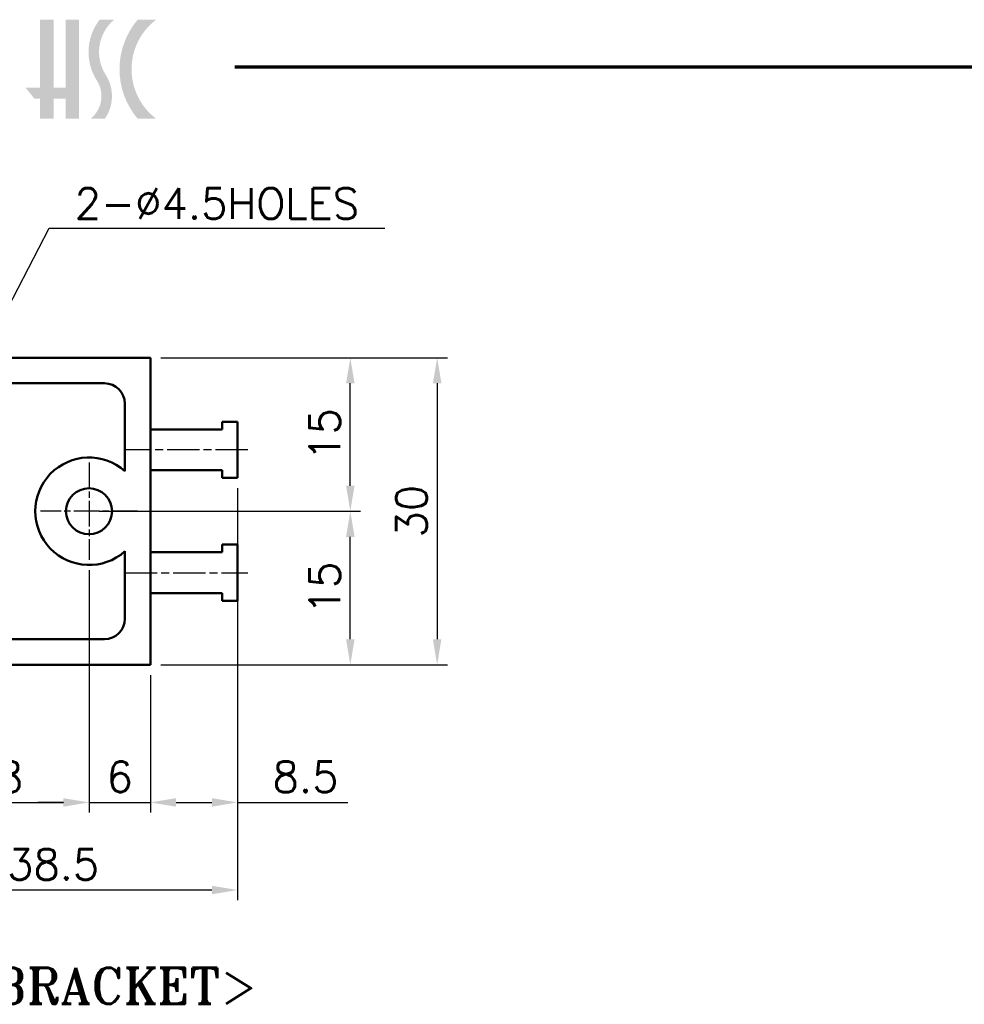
# Model space of a CAD drawing. Header units: millimetres. Extents: x 10 to 410, y -332 to 440.
# Tile 6 of 9: x 209 to 301, y 195 to 292. Entities that reach past the tile are written whole.
import ezdxf

# ---------------------------------------------------------------- set-up
doc = ezdxf.new("R2010")
doc.units = ezdxf.units.MM
doc.linetypes.add('CHAIN', pattern=[0.35429999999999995, 0.2362, -0.0295, 0.0591, -0.0295])
doc.layers.get('0').update_dxf_attribs({"lineweight": 25})
for name, color, linetype, lineweight in [('경계(ISO)', 7, 'Continuous', 70), ('기호(ISO)', 7, 'Continuous', 25), ('스케치 형상(ISO)', 7, 'Continuous', 25), ('외형선(ISO)', 7, 'Continuous', 50), ('중심 표식(ISO)', 1, 'CHAIN', 25), ('중심선(ISO)', 1, 'CHAIN', 25), ('치수(ISO)', 7, 'Continuous', 25), ('해치 (ISO)', 3, 'Continuous', 18)]:
    doc.layers.add(name, color=color, linetype=linetype, lineweight=lineweight)
doc.styles.add('주 문자 (ISO)', font='tahoma.ttf')
doc.styles.add('한신치수', font='RomanS.shx')
doc.dimstyles.new('한신체인', dxfattribs={"dimtxt": 3, "dimasz": 2.5, "dimexe": 1, "dimexo": 1, "dimgap": 1, "dimtad": 1, "dimrnd": 1e-08, "dimdsep": 46, "dimtxsty": '한신치수', "dimcen": 0.09, "dimdle": 10, "dimclrd": 3, "dimclre": 3, "dimclrt": 3, "dimazin": 2, "dimtfac": 1.168400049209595, "dimtmove": 0, "dimatfit": 3, "dimfxl": 0, "dimtolj": 1, "dimlwd": -1, "dimlwe": -1, "dimarcsym": 0})
doc.dimstyles.new('한신체인$7', dxfattribs={"dimtxt": 3, "dimasz": 2.5, "dimexe": 1, "dimexo": 1, "dimgap": 1, "dimtad": 1, "dimrnd": 1e-08, "dimdsep": 46, "dimtxsty": '한신치수', "dimcen": 0.09, "dimdle": 10, "dimclrd": 3, "dimclre": 3, "dimclrt": 3, "dimazin": 2, "dimtfac": 1.168400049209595, "dimtmove": 0, "dimatfit": 3, "dimfxl": 0, "dimtolj": 1, "dimlwd": 25, "dimlwe": -1, "dimarcsym": 0})

# ---------------------------------------------------------------- blocks, each defined once
blk = doc.blocks.new('경계 도면틀')
at = {"layer": '해치 (ISO)'}
blk.add_hatch(color=256, dxfattribs=at).paths.add_polyline_path([(212.2909154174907, 291.5957300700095), (212.2909154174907, 284.9520530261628), (213.4670036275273, 284.9520530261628), (213.4670036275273, 291.5957300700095), (214.7852563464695, 291.5957300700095), (214.7852563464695, 281.9278261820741), (213.4670036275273, 281.9278261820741), (213.4670036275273, 283.8922812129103), (212.2909154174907, 283.8922812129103), (212.2909154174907, 281.9278261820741), (210.9726626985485, 281.9278261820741), (210.9726626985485, 283.8922812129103), (210.406272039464, 283.8922812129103), (209.5510176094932, 284.9520530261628), (210.9726626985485, 284.9520530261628), (210.9726626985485, 291.5957300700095)])
h = blk.add_hatch(color=256, dxfattribs=at)
edge = h.paths.add_edge_path()
edge.add_arc((214.1319626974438, 284.1298828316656), 3.857408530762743, 325.189485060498, 392.6597571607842)
edge.add_arc((220.8521657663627, 288.4375140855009), 4.124872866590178, 130.034993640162, 212.6597571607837, ccw=False)
edge.add_line((218.1988192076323, 291.5957300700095), (216.7819436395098, 291.5957300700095))
edge.add_arc((220.8521657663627, 288.4375140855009), 5.151799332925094, 142.1909655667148, 212.6597571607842)
edge.add_arc((214.1319626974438, 284.1298828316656), 2.830482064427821, -51.07593880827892, 32.6597571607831, ccw=False)
edge.add_line((215.9103257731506, 281.9278261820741), (217.2990665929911, 281.9278261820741))
h = blk.add_hatch(color=256, dxfattribs=at)
edge = h.paths.add_edge_path()
edge.add_line((222.2942936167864, 281.9278261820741), (220.4977453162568, 281.9278261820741))
edge.add_arc((226.201872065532, 286.7617781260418), 7.476908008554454, 139.7204513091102, 220.2795486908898, ccw=False)
edge.add_line((220.4977453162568, 291.5957300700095), (222.2942936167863, 291.5957300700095))
edge.add_arc((225.9779928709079, 286.7617781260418), 6.077559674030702, 127.3091093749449, 232.6908906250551)
at = {"layer": '경계(ISO)'}
blk.add_line((230, 287), (410, 287), dxfattribs=at)
blk = doc.blocks.new('*D17')
at = {"layer": 'Defpoints', "color": 0, "transparency": 16777216}
for p in [(230.2479012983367, 246.8261419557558), (191.7479012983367, 228.5761419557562), (191.7479012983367, 206.5761419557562)]:
    blk.add_point(p, dxfattribs=at)
at = {"layer": '치수(ISO)', "color": 3, "transparency": 16777216}
for p, q in [((230.2479012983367, 245.8261419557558), (230.2479012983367, 205.5761419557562)), ((191.7479012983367, 227.5761419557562), (191.7479012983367, 205.5761419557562)), ((227.7479012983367, 206.5761419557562), (194.2479012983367, 206.5761419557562))]:
    blk.add_line(p, q, dxfattribs=at)
for points in [[(194.2479012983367, 206.9928086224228), (194.2479012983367, 206.1594752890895), (191.7479012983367, 206.5761419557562)], [(227.7479012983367, 206.9928086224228), (227.7479012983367, 206.1594752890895), (230.2479012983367, 206.5761419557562)]]:
    blk.add_solid(points, dxfattribs=at)
at = {"layer": '치수(ISO)', "color": 3, "transparency": 16777216, "insert": (212.2479012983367, 209.0761419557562), "char_height": 3, "attachment_point": 5, "style": '한신치수'}
blk.add_mtext('\\A1;38.5', dxfattribs=at)
blk = doc.blocks.new('MOVING BRACKET')
at = {"layer": '기호(ISO)', "color": 2, "insert": (-28.11367750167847, 1.870082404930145), "char_height": 3.499999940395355, "attachment_point": 1, "style": '주 문자 (ISO)'}
blk.add_mtext('\\fRomanT|b0|i0;\\H3.5000;<MOVING BRACKET>', dxfattribs=at)
blk = doc.blocks.new('*D25')
at = {"layer": 'Defpoints', "color": 0, "transparency": 16777216}
for p in [(220.4979012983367, 243.5761419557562), (241.2657740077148, 243.5761419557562), (221.7479012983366, 228.5761419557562)]:
    blk.add_point(p, dxfattribs=at)
at = {"layer": '치수(ISO)', "color": 3, "transparency": 16777216}
for p, q in [((221.4979012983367, 243.5761419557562), (242.2657740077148, 243.5761419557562)), ((241.2657740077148, 231.0761419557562), (241.2657740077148, 241.0761419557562)), ((222.7479012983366, 228.5761419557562), (242.2657740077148, 228.5761419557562))]:
    blk.add_line(p, q, dxfattribs=at)
for points in [[(240.8491073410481, 241.0761419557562), (241.6824406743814, 241.0761419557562), (241.2657740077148, 243.5761419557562)], [(240.8491073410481, 231.0761419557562), (241.6824406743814, 231.0761419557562), (241.2657740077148, 228.5761419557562)]]:
    blk.add_solid(points, dxfattribs=at)
at = {"layer": '치수(ISO)', "color": 3, "transparency": 16777216, "insert": (238.7657740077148, 236.0761419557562), "char_height": 3, "attachment_point": 5, "rotation": 90, "style": '한신치수'}
blk.add_mtext('\\A1;15', dxfattribs=at)
blk = doc.blocks.new('*D26')
at = {"layer": 'Defpoints', "color": 0, "transparency": 16777216}
for p in [(221.7479012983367, 258.5761419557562), (241.2657740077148, 258.5761419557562), (215.7479012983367, 243.5761419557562)]:
    blk.add_point(p, dxfattribs=at)
at = {"layer": '치수(ISO)', "color": 3, "transparency": 16777216}
for p, q in [((222.7479012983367, 258.5761419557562), (242.2657740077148, 258.5761419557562)), ((241.2657740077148, 246.0761419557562), (241.2657740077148, 256.0761419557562)), ((216.7479012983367, 243.5761419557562), (242.2657740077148, 243.5761419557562))]:
    blk.add_line(p, q, dxfattribs=at)
for points in [[(240.8491073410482, 256.0761419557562), (241.6824406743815, 256.0761419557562), (241.2657740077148, 258.5761419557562)], [(240.8491073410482, 246.0761419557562), (241.6824406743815, 246.0761419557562), (241.2657740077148, 243.5761419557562)]]:
    blk.add_solid(points, dxfattribs=at)
at = {"layer": '치수(ISO)', "color": 3, "transparency": 16777216, "insert": (238.7657740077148, 251.0761419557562), "char_height": 3, "attachment_point": 5, "rotation": 90, "style": '한신치수'}
blk.add_mtext('\\A1;15', dxfattribs=at)
blk = doc.blocks.new('*D27')
at = {"layer": 'Defpoints', "color": 0, "transparency": 16777216}
for p in [(221.7479012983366, 258.5761419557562), (221.7479012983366, 228.5761419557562), (249.7479012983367, 228.5761419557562)]:
    blk.add_point(p, dxfattribs=at)
at = {"layer": '치수(ISO)', "color": 3, "transparency": 16777216}
for p, q in [((222.7479012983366, 258.5761419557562), (250.7479012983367, 258.5761419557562)), ((249.7479012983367, 256.0761419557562), (249.7479012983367, 231.0761419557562)), ((222.7479012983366, 228.5761419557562), (250.7479012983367, 228.5761419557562))]:
    blk.add_line(p, q, dxfattribs=at)
for points in [[(249.33123463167, 256.0761419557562), (250.1645679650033, 256.0761419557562), (249.7479012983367, 258.5761419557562)], [(249.33123463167, 231.0761419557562), (250.1645679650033, 231.0761419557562), (249.7479012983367, 228.5761419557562)]]:
    blk.add_solid(points, dxfattribs=at)
at = {"layer": '치수(ISO)', "color": 3, "transparency": 16777216, "insert": (247.2479012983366, 243.5761419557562), "char_height": 3, "attachment_point": 5, "rotation": 90, "style": '한신치수'}
blk.add_mtext('\\A1;30', dxfattribs=at)
blk = doc.blocks.new('*D38')
at = {"layer": 'Defpoints', "color": 0, "transparency": 16777216}
for p in [(197.7479012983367, 238.8261419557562), (215.7479012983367, 238.8261419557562), (215.7479012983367, 215.1327277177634)]:
    blk.add_point(p, dxfattribs=at)
at = {"layer": '치수(ISO)', "color": 3, "transparency": 16777216}
for p, q in [((197.7479012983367, 237.8261419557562), (197.7479012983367, 214.1327277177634)), ((215.7479012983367, 237.8261419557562), (215.7479012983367, 214.1327277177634)), ((200.2479012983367, 215.1327277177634), (213.2479012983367, 215.1327277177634))]:
    blk.add_line(p, q, dxfattribs=at)
for points in [[(200.2479012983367, 215.54939438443), (200.2479012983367, 214.7160610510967), (197.7479012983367, 215.1327277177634)], [(213.2479012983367, 215.54939438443), (213.2479012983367, 214.7160610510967), (215.7479012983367, 215.1327277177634)]]:
    blk.add_solid(points, dxfattribs=at)
at = {"layer": '치수(ISO)', "color": 3, "transparency": 16777216, "insert": (206.7479012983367, 217.6327277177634), "char_height": 3, "attachment_point": 5, "style": '한신치수'}
blk.add_mtext('\\A1;18', dxfattribs=at)
blk = doc.blocks.new('*D39')
at = {"layer": 'Defpoints', "color": 0, "transparency": 16777216}
for p in [(215.7479012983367, 238.8261419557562), (221.7479012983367, 228.5761419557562), (221.7479012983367, 215.1327277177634)]:
    blk.add_point(p, dxfattribs=at)
at = {"layer": '치수(ISO)', "color": 3, "transparency": 16777216}
for p, q in [((215.7479012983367, 237.8261419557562), (215.7479012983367, 214.1327277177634)), ((221.7479012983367, 227.5761419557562), (221.7479012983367, 214.1327277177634)), ((213.2479012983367, 215.1327277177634), (210.7479012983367, 215.1327277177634)), ((215.7479012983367, 215.1327277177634), (221.7479012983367, 215.1327277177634)), ((224.2479012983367, 215.1327277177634), (226.7479012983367, 215.1327277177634))]:
    blk.add_line(p, q, dxfattribs=at)
for points in [[(213.2479012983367, 215.54939438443), (213.2479012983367, 214.7160610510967), (215.7479012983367, 215.1327277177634)], [(224.2479012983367, 215.54939438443), (224.2479012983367, 214.7160610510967), (221.7479012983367, 215.1327277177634)]]:
    blk.add_solid(points, dxfattribs=at)
at = {"layer": '치수(ISO)', "color": 3, "transparency": 16777216, "insert": (218.7479012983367, 217.6327277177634), "char_height": 3, "attachment_point": 5, "style": '한신치수'}
blk.add_mtext('\\A1;6', dxfattribs=at)
blk = doc.blocks.new('*D40')
at = {"layer": 'Defpoints', "color": 0, "transparency": 16777216}
for p in [(230.2479012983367, 246.8261419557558), (221.7479012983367, 228.5761419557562), (230.2479012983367, 215.132727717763)]:
    blk.add_point(p, dxfattribs=at)
at = {"layer": '치수(ISO)', "color": 3, "transparency": 16777216}
for p, q in [((230.2479012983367, 245.8261419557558), (230.2479012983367, 214.132727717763)), ((221.7479012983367, 227.5761419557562), (221.7479012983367, 214.132727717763)), ((224.2479012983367, 215.132727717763), (227.7479012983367, 215.132727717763)), ((230.2479012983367, 215.132727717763), (241.033615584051, 215.132727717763))]:
    blk.add_line(p, q, dxfattribs=at)
for points in [[(224.2479012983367, 215.5493943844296), (224.2479012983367, 214.7160610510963), (221.7479012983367, 215.132727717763)], [(227.7479012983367, 215.5493943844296), (227.7479012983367, 214.7160610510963), (230.2479012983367, 215.132727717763)]]:
    blk.add_solid(points, dxfattribs=at)
at = {"layer": '치수(ISO)', "color": 3, "transparency": 16777216, "insert": (236.8907584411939, 217.632727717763), "char_height": 3, "attachment_point": 5, "style": '한신치수'}
blk.add_mtext('\\A1;8.5', dxfattribs=at)

msp = doc.modelspace()

# ---------------------------------------------------------------- linework, layer by layer
at = {"layer": '스케치 형상(ISO)', "lineweight": 50}
for p, q in [((196.2479012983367, 256.0761419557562), (217.2479012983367, 256.0761419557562)), ((219.2479012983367, 254.0761419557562), (219.2479012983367, 247.4892609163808)), ((219.2479012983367, 239.6630229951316), (219.2479012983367, 233.0761419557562)), ((217.2479012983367, 231.0761419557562), (196.2479012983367, 231.0761419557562))]:
    msp.add_line(p, q, dxfattribs=at)
for centre, radius, start, end in [((217.2479012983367, 254.0761419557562), 2.000000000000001, 0, 90), ((215.7479012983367, 243.5761419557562), 5.25, 48.18968510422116, 311.8103148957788), ((217.2479012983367, 233.0761419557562), 2.000000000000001, 270, 0)]:
    msp.add_arc(centre, radius, start, end, dxfattribs=at)
at = {"layer": '외형선(ISO)'}
for p, q in [((221.7479012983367, 258.5761419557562), (191.7479012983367, 258.5761419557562)), ((221.7479012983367, 228.5761419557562), (221.7479012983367, 258.5761419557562)), ((228.7479012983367, 252.3261419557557), (228.7479012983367, 251.5761419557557)), ((230.2479012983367, 252.3261419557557), (228.7479012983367, 252.3261419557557)), ((230.2479012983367, 246.8261419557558), (230.2479012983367, 252.3261419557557)), ((228.7479012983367, 251.5761419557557), (221.7479012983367, 251.5761419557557)), ((221.7479012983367, 247.5761419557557), (228.7479012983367, 247.5761419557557)), ((228.7479012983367, 247.5761419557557), (228.7479012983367, 246.8261419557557)), ((228.7479012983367, 246.8261419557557), (230.2479012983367, 246.8261419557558)), ((221.7479012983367, 239.5761419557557), (228.7479012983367, 239.5761419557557)), ((228.7479012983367, 239.5761419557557), (228.7479012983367, 240.3261419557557)), ((228.7479012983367, 240.3261419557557), (230.2479012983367, 240.3261419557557)), ((230.2479012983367, 240.3261419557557), (230.2479012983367, 234.8261419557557)), ((228.7479012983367, 235.5761419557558), (221.7479012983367, 235.5761419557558)), ((228.7479012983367, 234.8261419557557), (228.7479012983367, 235.5761419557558)), ((230.2479012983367, 234.8261419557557), (228.7479012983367, 234.8261419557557)), ((221.7479012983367, 228.5761419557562), (191.7479012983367, 228.5761419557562))]:
    msp.add_line(p, q, dxfattribs=at)
msp.add_circle((215.7479012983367, 243.5761419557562), 2.25, dxfattribs=at)
at = {"layer": '중심 표식(ISO)', "linetype": 'CHAIN', "ltscale": 10.55637073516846}
for p, q in [((215.7479012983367, 248.3261419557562), (215.7479012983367, 238.8261419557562)), ((220.4979012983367, 243.5761419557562), (210.9979012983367, 243.5761419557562))]:
    msp.add_line(p, q, dxfattribs=at)
at = {"layer": '중심선(ISO)', "linetype": 'CHAIN', "ltscale": 13.33438873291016}
for p, q in [((231.2479012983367, 249.5761419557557), (219.2479012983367, 249.5761419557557)), ((219.2479012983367, 237.5761419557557), (231.2479012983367, 237.5761419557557))]:
    msp.add_line(p, q, dxfattribs=at)

# ---------------------------------------------------------------- block references
for name, p in [('경계 도면틀', (0, 0)), ('MOVING BRACKET', (209.4167709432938, 197.1024239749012))]:
    msp.add_blockref(name, p)

# ---------------------------------------------------------------- texts
at = {"layer": '기호(ISO)', "color": 3, "insert": (214.3485021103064, 275.1450502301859), "char_height": 3.00000011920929, "width": 32.14897994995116, "attachment_point": 1, "line_spacing_factor": 0.5250000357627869, "style": '한신치수'}
msp.add_mtext('{2-Ø4.5HOLES}', dxfattribs=at)

# ---------------------------------------------------------------- dimensions: what is measured, and where the dimension line sits
at = {"layer": '치수(ISO)', "color": 3}
for base, p1, p2, angle, override, picture, middle in [((241.2657740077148, 258.5761419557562), (215.7479012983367, 243.5761419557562), (221.7479012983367, 258.5761419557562), 90, {"dimdec": 2, "dimtp": 0, "dimtm": -0, "dimtdec": 2, "dimtofl": 0, "dimatfit": 1}, '*D26', (241.2657740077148, 251.0761419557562)), ((249.7479012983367, 228.5761419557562), (221.7479012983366, 258.5761419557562), (221.7479012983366, 228.5761419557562), 90, {"dimdec": 2, "dimtp": 0, "dimtm": -0, "dimtdec": 2, "dimtofl": 0, "dimatfit": 1}, '*D27', (249.7479012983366, 243.5761419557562)), ((191.7479012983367, 206.5761419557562), (230.2479012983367, 246.8261419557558), (191.7479012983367, 228.5761419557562), 180, {"dimdec": 2, "dimtp": 0, "dimtm": -0, "dimtdec": 2, "dimtofl": 0, "dimatfit": 1}, '*D17', (212.2479012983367, 206.5761419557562)), ((230.2479012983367, 215.132727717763), (221.7479012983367, 228.5761419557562), (230.2479012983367, 246.8261419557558), 180, {"dimdec": 2, "dimtp": 0, "dimtm": -0, "dimtdec": 2, "dimtofl": 0, "dimatfit": 2}, '*D40', (236.8907584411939, 215.132727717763)), ((241.2657740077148, 243.5761419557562), (221.7479012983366, 228.5761419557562), (220.4979012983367, 243.5761419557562), 90, {"dimdec": 2, "dimtp": 0, "dimtm": -0, "dimtdec": 2, "dimtofl": 0, "dimatfit": 1}, '*D25', (241.2657740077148, 236.0761419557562)), ((215.7479012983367, 215.1327277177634), (197.7479012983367, 238.8261419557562), (215.7479012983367, 238.8261419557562), 180, {"dimdec": 2, "dimtp": 0, "dimtm": -0, "dimtdec": 2, "dimtofl": 0, "dimatfit": 1}, '*D38', (206.7479012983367, 215.1327277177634)), ((221.7479012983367, 215.1327277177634), (215.7479012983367, 238.8261419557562), (221.7479012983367, 228.5761419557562), 180, {"dimdec": 2, "dimtp": 0, "dimtm": -0, "dimtdec": 2, "dimtofl": 1, "dimatfit": 1}, '*D39', (218.7479012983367, 215.1327277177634))]:
    dim = msp.add_linear_dim(base=base, p1=p1, p2=p2, angle=angle, dimstyle='한신체인', override=override, dxfattribs=at)
    dim.commit()
    dim.dimension.update_dxf_attribs({"geometry": picture, "text_midpoint": middle, "dimtype": 160})

# ---------------------------------------------------------------- leaders
at = {"layer": '기호(ISO)', "color": 3, "lineweight": 25, "annotation_type": 0, "has_hookline": 1, "hookline_direction": 0, "text_width": 30.28571548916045}
msp.add_leader([(198.6301020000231, 245.6459781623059), (211.8485021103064, 271.2472466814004), (214.3485021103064, 271.2472466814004)], dimstyle='한신체인$7', override={"dimgap": 0, "dimtad": 1}, dxfattribs=at)

doc.saveas('drawing.dxf')
